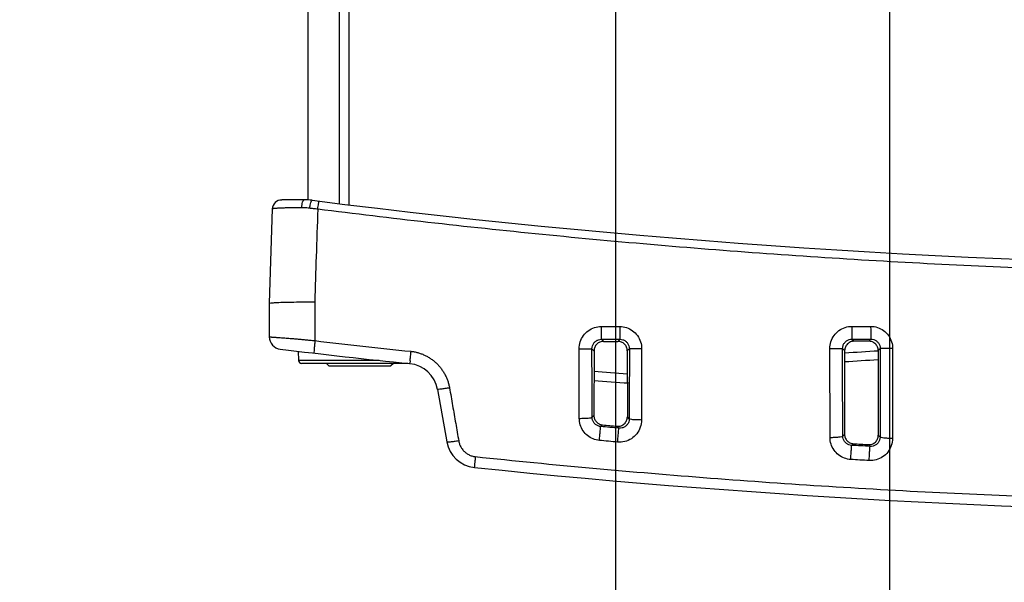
# Model space of a CAD drawing. Header units: inches. Extents: x 0 to 34, y 0 to 22.
# Tile 17 of 98: x 7.9 to 11.1, y 7.8 to 9.6. Entities that reach past the tile are written whole.
import ezdxf

# ---------------------------------------------------------------- set-up
doc = ezdxf.new("R2010")
doc.units = ezdxf.units.IN
doc.header["$LTSCALE"] = 1.87
doc.header["$MEASUREMENT"] = 0
doc.layers.get('0').update_dxf_attribs({"linetype": 'CONTINUOUS'})
doc.layers.add('DIMENSIONS', color=7, linetype='CONTINUOUS')
doc.styles.get("Standard").update_dxf_attribs({"font": 'txt', "width": 0.8})
doc.dimstyles.new('DIMSTYLE_1', dxfattribs={"dimtxt": 0.125, "dimasz": 0.18, "dimexe": 0.18, "dimexo": 0.0625, "dimgap": 0.09, "dimtad": 0, "dimtih": 1, "dimtoh": 1, "dimdec": 3, "dimzin": 4, "dimdsep": 46, "dimtxsty": 'STANDARD', "dimblk": '_FILLED', "dimblk1": '_FILLED', "dimblk2": '_FILLED', "dimcen": 0.09, "dimadec": 0, "dimazin": 0, "dimtp": 0.001, "dimtm": 0.001, "dimtfac": 1, "dimtdec": 3, "dimtofl": 0, "dimtmove": 0, "dimatfit": 3, "dimldrblk": '_FILLED', "dimfxl": 1, "dimtolj": 1, "dimtzin": 4, "dimarcsym": 0})

# ---------------------------------------------------------------- blocks, each defined once
blk = doc.blocks.new('_FILLED')
at = {"color": 0, "linetype": 'BYBLOCK'}
blk.add_solid([(0, 0), (-1, 0.174), (-1, -0.174)], dxfattribs=at)
blk = doc.blocks.new('*D8')
at = {"layer": 'DIMENSIONS', "color": 2, "linetype": 'CONTINUOUS'}
for p, q in [((9.8182, 12.1663), (9.8182, 6.6083)), ((10.6932, 12.1663), (10.6932, 6.6083)), ((9.8182, 6.7333), (9.5053, 6.7333)), ((10.6932, 6.7333), (11.0532, 6.7333))]:
    blk.add_line(p, q, dxfattribs=at)
at = {"layer": 'DIMENSIONS', "color": 2, "linetype": 'CONTINUOUS', "xscale": 0.18, "yscale": 0.18, "zscale": 0.18}
blk.add_blockref('_FILLED', (9.8182, 6.7333), dxfattribs=at)
at = {"layer": 'DIMENSIONS', "color": 2, "linetype": 'CONTINUOUS', "xscale": 0.18, "yscale": 0.18, "zscale": 0.18, "rotation": 180}
blk.add_blockref('_FILLED', (10.6932, 6.7333), dxfattribs=at)
at = {"layer": 'DIMENSIONS', "color": 2, "linetype": 'CONTINUOUS', "width": 0.8}
for s, p in [('3X ', (7.9178, 6.6708)), ('.875', (8.2178, 6.6708)), ('[', (8.7428, 6.6708)), ('22.23', (8.8428, 6.6708)), (']', (9.3428, 6.6708))]:
    blk.add_text(s, height=0.125, dxfattribs=at).set_placement(p)

msp = doc.modelspace()

# ---------------------------------------------------------------- linework, layer by layer
at = {"color": 7, "linetype": 'CONTINUOUS'}
for p, q in [((8.8382, 8.9829), (8.8382, 18.5738)), ((8.9382, 8.9705), (8.9382, 18.5862)), ((8.9682, 18.5888), (8.9682, 8.9678)), ((8.7237, 8.9544), (8.7132, 8.6533)), ((8.7479, 8.9828), (8.7537, 8.9833)), ((8.8382, 8.9833), (8.7537, 8.9833)), ((8.7132, 8.6533), (8.7141, 8.5463)), ((8.8589, 8.6584), (8.8599, 8.5341)), ((9.7736, 8.5384), (9.7802, 8.5318)), ((9.8328, 8.5384), (9.8262, 8.5318)), ((10.5731, 8.5389), (10.5797, 8.5323)), ((10.6333, 8.5389), (10.6267, 8.5323)), ((8.8064, 8.5001), (8.8074, 8.471)), ((9.7031, 8.2863), (9.7028, 8.5081)), ((9.7436, 8.5084), (9.7502, 8.5018)), ((9.7502, 8.5018), (9.7499, 8.2952)), ((9.8629, 8.5085), (9.8562, 8.5019)), ((9.8562, 8.5019), (9.8565, 8.291)), ((9.902, 8.5083), (9.9017, 8.281)), ((10.5031, 8.2256), (10.5026, 8.5087)), ((10.5431, 8.5089), (10.5497, 8.5023)), ((10.5497, 8.5023), (10.5494, 8.2353)), ((10.6633, 8.509), (10.6567, 8.5024)), ((10.6567, 8.5024), (10.657, 8.2324)), ((10.7028, 8.5088), (10.7022, 8.222)), ((9.0649, 8.471), (8.8074, 8.471)), ((9.1566, 8.4613), (8.8174, 8.4613)), ((8.8962, 8.4613), (8.9042, 8.4533)), ((8.9042, 8.4533), (9.1022, 8.4533)), ((9.1102, 8.4613), (9.1022, 8.4533)), ((9.2507, 8.3786), (9.2801, 8.2117)), ((9.744, 8.2898), (9.7499, 8.2952)), ((9.7715, 8.2601), (9.7772, 8.2653)), ((9.8625, 8.2845), (9.8565, 8.291)), ((9.8296, 8.2549), (9.8239, 8.2611)), ((10.5437, 8.2299), (10.5494, 8.2353)), ((10.6627, 8.2264), (10.657, 8.2324)), ((10.5721, 8.2002), (10.5775, 8.2053)), ((10.6307, 8.1968), (10.6253, 8.2025))]:
    msp.add_line(p, q, dxfattribs=at)
for centre, radius, start, end in [((8.7537, 8.9533), 0.03, 89.9993, 178.0007), ((8.8256, 8.7833), 0.2, 82.8003, 90), ((12.2032, 35.5208), 26.75, 262.80027, 277.19973), ((8.7541, 8.5467), 0.04, 180.5, 263.1192), ((11.6246, 32.3341), 24, 263.11915, 264.11163), ((8.8174, 8.4713), 0.01, 182, 270), ((9.1522, 8.3612), 0.1, 10, 84.1118), ((12.2032, -16.4791), 25, 93.54713, 93.79298), ((11.6246, 32.3341), 24, 265.52018, 265.78285), ((9.3786, 8.2291), 0.1, 190, 264.0912), ((12.2032, 35.5208), 27.5375, 264.09115, 275.90885)]:
    msp.add_arc(centre, radius, start, end, dxfattribs=at)
for points in [[(8.7241, 8.9546), (8.7239, 8.9546), (8.7237, 8.9545), (8.7237, 8.9544)], [(8.8264, 8.6579), (8.8336, 8.658), (8.8407, 8.6581), (8.8478, 8.6582)], [(8.8478, 8.6582), (8.8515, 8.6583), (8.8552, 8.6583), (8.8589, 8.6584)], [(10.5501, 8.4952), (10.5856, 8.4976), (10.6212, 8.4998), (10.6567, 8.502)], [(9.7501, 8.4364), (9.7854, 8.4336), (9.8208, 8.4309), (9.8562, 8.4283)]]:
    msp.add_open_spline(points, degree=3, dxfattribs=at)
for points, knots in [([(8.7432, 8.9564), (8.7415, 8.9563), (8.7385, 8.9561), (8.7342, 8.9558), (8.7305, 8.9555), (8.7277, 8.9552), (8.7255, 8.955), (8.7246, 8.9547), (8.7241, 8.9546)], [0, 0, 0, 0, 0.255502, 0.481984, 0.674238, 0.82643, 0.935135, 1, 1, 1, 1]), ([(8.8177, 8.9578), (8.8138, 8.9578), (8.8062, 8.9578), (8.7953, 8.9577), (8.7855, 8.9577), (8.7767, 8.9575), (8.7687, 8.9574), (8.7614, 8.9572), (8.7548, 8.957), (8.7488, 8.9567), (8.745, 8.9565), (8.7432, 8.9564)], [0, 0, 0, 0, 0.159374, 0.305363, 0.436537, 0.55413, 0.660801, 0.758022, 0.846586, 0.927097, 1, 1, 1, 1]), ([(8.8177, 8.9578), (8.8179, 8.9612), (8.8183, 8.9673), (8.82, 8.9754), (8.8219, 8.9808), (8.8245, 8.9833), (8.8256, 8.9833)], [0, 0, 0, 0, 0.363477, 0.666883, 0.879722, 1, 1, 1, 1]), ([(8.843, 8.9564), (8.8401, 8.9568), (8.8344, 8.9573), (8.826, 8.9577), (8.8204, 8.9578), (8.8177, 8.9578)], [0, 0, 0, 0, 0.34328, 0.677509, 1, 1, 1, 1]), ([(8.843, 8.9564), (8.8434, 8.9598), (8.8445, 8.9659), (8.8465, 8.9741), (8.848, 8.9788), (8.8498, 8.9819), (8.8506, 8.9818)], [0, 0, 0, 0, 0.380785, 0.695868, 0.907498, 1, 1, 1, 1]), ([(8.8687, 8.9535), (8.8642, 8.954), (8.8556, 8.955), (8.8471, 8.956), (8.843, 8.9564)], [0, 0, 0, 0, 0.521247, 1, 1, 1, 1]), ([(8.8687, 8.9535), (8.867, 8.903), (8.8638, 8.8046), (8.8605, 8.7063), (8.8589, 8.6584)], [0, 0, 0, 0, 0.513142, 1, 1, 1, 1]), ([(8.8687, 8.9535), (8.8691, 8.9568), (8.8701, 8.9627), (8.8711, 8.9713), (8.8726, 8.9751), (8.8726, 8.979), (8.8733, 8.9789)], [0, 0, 0, 0, 0.391507, 0.713086, 0.924342, 1, 1, 1, 1]), ([(15.5376, 8.9535), (15.4171, 8.9382), (15.175, 8.9092), (14.8098, 8.8706), (14.4418, 8.8368), (14.0713, 8.8081), (13.6988, 8.7844), (13.3249, 8.7659), (12.9498, 8.7527), (12.574, 8.7448), (12.1978, 8.7422), (11.8217, 8.7449), (11.4459, 8.753), (11.0708, 8.7664), (10.6969, 8.785), (10.3245, 8.8088), (9.954, 8.8377), (9.586, 8.8717), (9.2244, 8.91), (8.9857, 8.9387), (8.8687, 8.9535)], [0, 0, 0, 0, 0.054496, 0.109427, 0.164722, 0.220316, 0.276147, 0.332159, 0.388303, 0.444531, 0.5008, 0.557069, 0.613296, 0.669436, 0.725444, 0.781269, 0.836855, 0.892141, 0.947101, 1, 1, 1, 1]), ([(8.7132, 8.6533), (8.7138, 8.6537), (8.717, 8.6549), (8.7258, 8.655), (8.7414, 8.6562), (8.7646, 8.6567), (8.7938, 8.6575), (8.8152, 8.6577), (8.8264, 8.6579)], [0, 0, 0, 0, 0.019433, 0.08964, 0.227451, 0.436028, 0.702892, 1, 1, 1, 1]), ([(9.7028, 8.5081), (9.7028, 8.5156), (9.7051, 8.5306), (9.7153, 8.5507), (9.7311, 8.5666), (9.7509, 8.5768), (9.7655, 8.5791), (9.7727, 8.5791)], [0, 0, 0, 0, 0.203034, 0.404756, 0.604536, 0.80275, 1, 1, 1, 1]), ([(9.7727, 8.5791), (9.7826, 8.5791), (9.8024, 8.5792), (9.8221, 8.5792), (9.832, 8.5792)], [0, 0, 0, 0, 0.500001, 1, 1, 1, 1]), ([(9.7727, 8.5791), (9.7727, 8.5741), (9.7729, 8.5647), (9.7727, 8.5521), (9.7736, 8.5439), (9.773, 8.5394), (9.7736, 8.5384)], [0, 0, 0, 0, 0.373326, 0.693743, 0.913497, 1, 1, 1, 1]), ([(9.832, 8.5792), (9.8393, 8.5792), (9.854, 8.5769), (9.8737, 8.5667), (9.8895, 8.5508), (9.8997, 8.5307), (9.902, 8.5157), (9.902, 8.5083)], [0, 0, 0, 0, 0.198089, 0.396408, 0.595958, 0.79718, 1, 1, 1, 1]), ([(9.832, 8.5792), (9.832, 8.5741), (9.8321, 8.5647), (9.8319, 8.5522), (9.8329, 8.5439), (9.8322, 8.5395), (9.8328, 8.5384)], [0, 0, 0, 0, 0.373334, 0.693758, 0.913513, 1, 1, 1, 1]), ([(10.5026, 8.5087), (10.5026, 8.5161), (10.5049, 8.5311), (10.5151, 8.5512), (10.5309, 8.5671), (10.5506, 8.5773), (10.5653, 8.5796), (10.5725, 8.5796)], [0, 0, 0, 0, 0.202951, 0.404638, 0.604421, 0.802676, 1, 1, 1, 1]), ([(10.5725, 8.5796), (10.5826, 8.5796), (10.6026, 8.5796), (10.6227, 8.5796), (10.6327, 8.5797)], [0, 0, 0, 0, 0.5, 1, 1, 1, 1]), ([(10.5725, 8.5796), (10.5725, 8.5746), (10.5726, 8.5651), (10.5725, 8.5527), (10.5732, 8.5443), (10.5727, 8.54), (10.5731, 8.5389)], [0, 0, 0, 0, 0.373416, 0.693902, 0.913663, 1, 1, 1, 1]), ([(10.6327, 8.5797), (10.6327, 8.5746), (10.6328, 8.5652), (10.6327, 8.5527), (10.6334, 8.5443), (10.6329, 8.54), (10.6333, 8.5389)], [0, 0, 0, 0, 0.373422, 0.693912, 0.913673, 1, 1, 1, 1]), ([(10.6327, 8.5797), (10.64, 8.5797), (10.6547, 8.5773), (10.6745, 8.5672), (10.6903, 8.5513), (10.7004, 8.5312), (10.7028, 8.5162), (10.7028, 8.5088)], [0, 0, 0, 0, 0.19802, 0.396302, 0.595857, 0.797127, 1, 1, 1, 1]), ([(8.7141, 8.5463), (8.7142, 8.5463), (8.7147, 8.5463), (8.7157, 8.5462), (8.7176, 8.546), (8.7202, 8.5458), (8.7236, 8.5455), (8.7276, 8.5452), (8.7323, 8.5449), (8.7374, 8.5445), (8.7432, 8.5441), (8.7495, 8.5437), (8.7564, 8.5432), (8.764, 8.5426), (8.7723, 8.542), (8.7815, 8.5413), (8.7918, 8.5405), (8.803, 8.5395), (8.8153, 8.5384), (8.8288, 8.5372), (8.8438, 8.5357), (8.8544, 8.5347), (8.8599, 8.5341)], [0, 0, 0, 0, 0.002273, 0.009468, 0.022023, 0.0401, 0.063449, 0.091465, 0.12338, 0.158792, 0.197861, 0.240862, 0.288101, 0.339919, 0.396714, 0.459645, 0.530066, 0.607368, 0.691177, 0.783181, 0.88542, 1, 1, 1, 1]), ([(8.8599, 8.5341), (8.8593, 8.529), (8.8586, 8.5199), (8.8565, 8.5067), (8.8576, 8.5004), (8.8554, 8.4944), (8.8565, 8.4943)], [0, 0, 0, 0, 0.3823, 0.706439, 0.923174, 1, 1, 1, 1]), ([(8.8599, 8.5341), (8.9108, 8.5281), (9.0126, 8.5165), (9.1145, 8.5055), (9.1655, 8.5001)], [0, 0, 0, 0, 0.499321, 1, 1, 1, 1]), ([(9.7436, 8.5084), (9.7436, 8.5116), (9.7446, 8.5179), (9.749, 8.5264), (9.7557, 8.5331), (9.7642, 8.5374), (9.7705, 8.5384), (9.7736, 8.5384)], [0, 0, 0, 0, 0.201233, 0.402295, 0.602159, 0.801277, 1, 1, 1, 1]), ([(9.7802, 8.5318), (9.7763, 8.5318), (9.7684, 8.5302), (9.7584, 8.5235), (9.7518, 8.5136), (9.7502, 8.5057), (9.7502, 8.5018)], [0, 0, 0, 0, 0.250362, 0.500815, 0.75084, 1, 1, 1, 1]), ([(9.7736, 8.5384), (9.7834, 8.5384), (9.8032, 8.5384), (9.8229, 8.5384), (9.8328, 8.5384)], [0, 0, 0, 0, 0.50002, 1, 1, 1, 1]), ([(9.7802, 8.5318), (9.7879, 8.5318), (9.8032, 8.5318), (9.8185, 8.5318), (9.8262, 8.5318)], [0, 0, 0, 0, 0.500001, 1, 1, 1, 1]), ([(9.8562, 8.5019), (9.8562, 8.5058), (9.8546, 8.5137), (9.8479, 8.5236), (9.838, 8.5303), (9.8301, 8.5318), (9.8262, 8.5318)], [0, 0, 0, 0, 0.249995, 0.50026, 0.750381, 1, 1, 1, 1]), ([(9.8328, 8.5384), (9.8359, 8.5385), (9.8422, 8.5375), (9.8507, 8.5332), (9.8575, 8.5265), (9.8619, 8.518), (9.8629, 8.5117), (9.8629, 8.5085)], [0, 0, 0, 0, 0.19969, 0.398827, 0.598232, 0.798491, 1, 1, 1, 1]), ([(10.5431, 8.5089), (10.5431, 8.5121), (10.5441, 8.5184), (10.5485, 8.5269), (10.5552, 8.5336), (10.5637, 8.5379), (10.57, 8.5389), (10.5731, 8.5389)], [0, 0, 0, 0, 0.201169, 0.402167, 0.602016, 0.801177, 1, 1, 1, 1]), ([(10.5797, 8.5323), (10.5758, 8.5323), (10.5679, 8.5307), (10.5579, 8.524), (10.5513, 8.5141), (10.5497, 8.5062), (10.5497, 8.5023)], [0, 0, 0, 0, 0.250408, 0.500866, 0.750869, 1, 1, 1, 1]), ([(10.5731, 8.5389), (10.5831, 8.5389), (10.6032, 8.5389), (10.6232, 8.5389), (10.6333, 8.5389)], [0, 0, 0, 0, 0.50002, 1, 1, 1, 1]), ([(10.6267, 8.5323), (10.6188, 8.5323), (10.6032, 8.5323), (10.5875, 8.5323), (10.5797, 8.5323)], [0, 0, 0, 0, 0.5, 1, 1, 1, 1]), ([(10.6567, 8.5024), (10.6567, 8.5063), (10.6551, 8.5142), (10.6484, 8.5241), (10.6384, 8.5308), (10.6305, 8.5323), (10.6267, 8.5323)], [0, 0, 0, 0, 0.250045, 0.500335, 0.750446, 1, 1, 1, 1]), ([(10.6333, 8.5389), (10.6364, 8.5389), (10.6427, 8.538), (10.6512, 8.5337), (10.6579, 8.527), (10.6623, 8.5185), (10.6633, 8.5121), (10.6633, 8.509)], [0, 0, 0, 0, 0.199574, 0.398656, 0.598078, 0.798413, 1, 1, 1, 1]), ([(9.1655, 8.5001), (9.165, 8.4951), (9.1644, 8.4861), (9.1624, 8.473), (9.1636, 8.4668), (9.1615, 8.4608), (9.1625, 8.4607)], [0, 0, 0, 0, 0.383257, 0.707292, 0.923566, 1, 1, 1, 1]), ([(9.1655, 8.5001), (9.1693, 8.4997), (9.1767, 8.4987), (9.1877, 8.4961), (9.1985, 8.4927), (9.209, 8.4884), (9.2191, 8.4832), (9.2287, 8.4773), (9.2379, 8.4706), (9.2465, 8.4631), (9.2544, 8.455), (9.2617, 8.4462), (9.2683, 8.4369), (9.2742, 8.427), (9.2793, 8.4166), (9.2835, 8.4058), (9.2868, 8.3948), (9.2884, 8.3873), (9.2891, 8.3835)], [0, 0, 0, 0, 0.061855, 0.123833, 0.185902, 0.247997, 0.310044, 0.372101, 0.434265, 0.496528, 0.558861, 0.621235, 0.683878, 0.747016, 0.810503, 0.87402, 0.937273, 1, 1, 1, 1]), ([(9.7028, 8.5081), (9.7079, 8.5081), (9.7173, 8.5082), (9.7298, 8.5081), (9.7383, 8.5084), (9.7425, 8.5082), (9.7436, 8.5084)], [0, 0, 0, 0, 0.373301, 0.693869, 0.913731, 1, 1, 1, 1]), ([(9.744, 8.2898), (9.7439, 8.3139), (9.7438, 8.3623), (9.7437, 8.4352), (9.7436, 8.484), (9.7436, 8.5084)], [0, 0, 0, 0, 0.331164, 0.664437, 1, 1, 1, 1]), ([(9.8629, 8.5085), (9.8628, 8.4835), (9.8628, 8.4335), (9.8627, 8.3588), (9.8626, 8.3092), (9.8625, 8.2845)], [0, 0, 0, 0, 0.335483, 0.668814, 1, 1, 1, 1]), ([(9.902, 8.5083), (9.8971, 8.5083), (9.888, 8.5083), (9.8761, 8.5083), (9.868, 8.5086), (9.864, 8.5083), (9.8629, 8.5085)], [0, 0, 0, 0, 0.376188, 0.696121, 0.914381, 1, 1, 1, 1]), ([(10.5026, 8.5087), (10.5076, 8.5087), (10.517, 8.5087), (10.5294, 8.5086), (10.5378, 8.5089), (10.542, 8.5087), (10.5431, 8.5089)], [0, 0, 0, 0, 0.373791, 0.694253, 0.913844, 1, 1, 1, 1]), ([(10.5437, 8.2299), (10.5436, 8.2607), (10.5434, 8.3224), (10.5432, 8.4154), (10.5431, 8.4777), (10.5431, 8.5089)], [0, 0, 0, 0, 0.330761, 0.664049, 1, 1, 1, 1]), ([(10.6633, 8.509), (10.6633, 8.4773), (10.6633, 8.4143), (10.6631, 8.3201), (10.6629, 8.2575), (10.6627, 8.2264)], [0, 0, 0, 0, 0.33589, 0.669223, 1, 1, 1, 1]), ([(10.7028, 8.5088), (10.6978, 8.5088), (10.6887, 8.5088), (10.6766, 8.5087), (10.6685, 8.509), (10.6644, 8.5088), (10.6633, 8.509)], [0, 0, 0, 0, 0.375716, 0.695755, 0.914277, 1, 1, 1, 1]), ([(9.2891, 8.3835), (9.2842, 8.3827), (9.2754, 8.3814), (9.2627, 8.3789), (9.2566, 8.3794), (9.2509, 8.3776), (9.2507, 8.3786)], [0, 0, 0, 0, 0.384122, 0.707315, 0.922669, 1, 1, 1, 1]), ([(9.2891, 8.3835), (9.2924, 8.3646), (9.2989, 8.3269), (9.3087, 8.2704), (9.3153, 8.2329), (9.3185, 8.2142)], [0, 0, 0, 0, 0.335088, 0.668491, 1, 1, 1, 1]), ([(9.7499, 8.2952), (9.7499, 8.2915), (9.7513, 8.2841), (9.7573, 8.2745), (9.7663, 8.2677), (9.7736, 8.2656), (9.7772, 8.2653)], [0, 0, 0, 0, 0.250638, 0.501179, 0.751193, 1, 1, 1, 1]), ([(9.7031, 8.2863), (9.7082, 8.2863), (9.7175, 8.2866), (9.7305, 8.2869), (9.7381, 8.2884), (9.7435, 8.2886), (9.744, 8.2898)], [0, 0, 0, 0, 0.37044, 0.68901, 0.908782, 1, 1, 1, 1]), ([(9.7671, 8.2158), (9.7603, 8.2164), (9.7467, 8.2197), (9.7287, 8.2304), (9.7145, 8.246), (9.7053, 8.2652), (9.7032, 8.2793), (9.7031, 8.2863)], [0, 0, 0, 0, 0.19723, 0.395538, 0.595656, 0.797562, 1, 1, 1, 1]), ([(9.7715, 8.2601), (9.7686, 8.2603), (9.7628, 8.2617), (9.755, 8.2662), (9.7489, 8.2728), (9.7449, 8.2808), (9.744, 8.2868), (9.744, 8.2898)], [0, 0, 0, 0, 0.198894, 0.398215, 0.598353, 0.799253, 1, 1, 1, 1]), ([(9.7772, 8.2653), (9.785, 8.2646), (9.8006, 8.2632), (9.8161, 8.2618), (9.8239, 8.2611)], [0, 0, 0, 0, 0.500003, 1, 1, 1, 1]), ([(9.8239, 8.2611), (9.828, 8.2608), (9.8365, 8.2618), (9.8474, 8.2683), (9.8548, 8.2786), (9.8565, 8.2869), (9.8565, 8.291)], [0, 0, 0, 0, 0.250579, 0.500654, 0.750379, 1, 1, 1, 1]), ([(9.9017, 8.281), (9.9016, 8.2731), (9.899, 8.2573), (9.8875, 8.2364), (9.8701, 8.2204), (9.8485, 8.2111), (9.8329, 8.2099), (9.8253, 8.2106)], [0, 0, 0, 0, 0.202884, 0.404575, 0.604584, 0.802934, 1, 1, 1, 1]), ([(9.8625, 8.2845), (9.8625, 8.2812), (9.8613, 8.2745), (9.8563, 8.2657), (9.8488, 8.259), (9.8396, 8.2551), (9.8329, 8.2546), (9.8296, 8.2549)], [0, 0, 0, 0, 0.200927, 0.401423, 0.601516, 0.801143, 1, 1, 1, 1]), ([(9.9017, 8.281), (9.8968, 8.281), (9.8878, 8.2812), (9.8754, 8.2817), (9.8681, 8.2831), (9.8629, 8.2834), (9.8625, 8.2845)], [0, 0, 0, 0, 0.373051, 0.690831, 0.909021, 1, 1, 1, 1]), ([(9.7671, 8.2158), (9.7676, 8.2212), (9.7686, 8.2314), (9.7696, 8.2449), (9.7711, 8.2541), (9.771, 8.2589), (9.7715, 8.2601)], [0, 0, 0, 0, 0.366371, 0.688381, 0.912071, 1, 1, 1, 1]), ([(9.8296, 8.2549), (9.8199, 8.2558), (9.8005, 8.2575), (9.7812, 8.2592), (9.7715, 8.2601)], [0, 0, 0, 0, 0.500007, 1, 1, 1, 1]), ([(9.8253, 8.2106), (9.8258, 8.216), (9.8268, 8.2262), (9.8278, 8.2397), (9.8292, 8.2489), (9.8291, 8.2537), (9.8296, 8.2549)], [0, 0, 0, 0, 0.366233, 0.688274, 0.912043, 1, 1, 1, 1]), ([(10.5494, 8.2353), (10.5494, 8.2315), (10.5508, 8.2239), (10.557, 8.2142), (10.5663, 8.2074), (10.5738, 8.2055), (10.5775, 8.2053)], [0, 0, 0, 0, 0.250684, 0.501174, 0.751134, 1, 1, 1, 1]), ([(10.6253, 8.2025), (10.6294, 8.2023), (10.6376, 8.2035), (10.6482, 8.21), (10.6554, 8.2202), (10.657, 8.2284), (10.657, 8.2324)], [0, 0, 0, 0, 0.25043, 0.500546, 0.750364, 1, 1, 1, 1]), ([(9.3185, 8.2142), (9.3137, 8.2133), (9.3049, 8.212), (9.2924, 8.2106), (9.2858, 8.2107), (9.2803, 8.2107), (9.2801, 8.2117)], [0, 0, 0, 0, 0.380463, 0.700452, 0.915225, 1, 1, 1, 1]), ([(9.3185, 8.2142), (9.3188, 8.2123), (9.3196, 8.2087), (9.3213, 8.2033), (9.3235, 8.1981), (9.3262, 8.1932), (9.3293, 8.1885), (9.3328, 8.1841), (9.3367, 8.1801), (9.3409, 8.1765), (9.3455, 8.1732), (9.3503, 8.1704), (9.3553, 8.1681), (9.3606, 8.1663), (9.3659, 8.1649), (9.3696, 8.1644), (9.3714, 8.1642)], [0, 0, 0, 0, 0.072037, 0.14403, 0.215948, 0.287749, 0.359438, 0.431019, 0.502498, 0.573873, 0.645105, 0.7162, 0.787255, 0.858261, 0.929165, 1, 1, 1, 1]), ([(9.8253, 8.2106), (9.8156, 8.2114), (9.7962, 8.2132), (9.7768, 8.2149), (9.7671, 8.2158)], [0, 0, 0, 0, 0.499965, 1, 1, 1, 1]), ([(10.5031, 8.2256), (10.5082, 8.2256), (10.5174, 8.2259), (10.5303, 8.2265), (10.5379, 8.228), (10.5433, 8.2287), (10.5437, 8.2299)], [0, 0, 0, 0, 0.369348, 0.686724, 0.906209, 1, 1, 1, 1]), ([(10.5692, 8.155), (10.5622, 8.1554), (10.5483, 8.1584), (10.5297, 8.1689), (10.5149, 8.1846), (10.5054, 8.2041), (10.5031, 8.2185), (10.5031, 8.2256)], [0, 0, 0, 0, 0.197076, 0.395315, 0.595469, 0.797471, 1, 1, 1, 1]), ([(10.5721, 8.2002), (10.5692, 8.2004), (10.5632, 8.2017), (10.5552, 8.2061), (10.5488, 8.2126), (10.5447, 8.2208), (10.5437, 8.2269), (10.5437, 8.2299)], [0, 0, 0, 0, 0.198838, 0.398201, 0.598419, 0.799345, 1, 1, 1, 1]), ([(10.5692, 8.155), (10.5695, 8.1605), (10.5702, 8.1709), (10.5709, 8.1846), (10.5718, 8.1942), (10.5718, 8.1989), (10.5721, 8.2002)], [0, 0, 0, 0, 0.364747, 0.687118, 0.911728, 1, 1, 1, 1]), ([(10.6307, 8.1968), (10.6209, 8.1974), (10.6014, 8.1985), (10.5819, 8.1997), (10.5721, 8.2002)], [0, 0, 0, 0, 0.499981, 1, 1, 1, 1]), ([(10.5775, 8.2053), (10.5855, 8.2048), (10.6014, 8.2039), (10.6174, 8.203), (10.6253, 8.2025)], [0, 0, 0, 0, 0.500002, 1, 1, 1, 1]), ([(10.7022, 8.222), (10.7022, 8.2143), (10.6996, 8.1988), (10.6885, 8.1782), (10.6716, 8.1622), (10.6506, 8.1527), (10.6353, 8.1511), (10.6279, 8.1515)], [0, 0, 0, 0, 0.202978, 0.404843, 0.604973, 0.803261, 1, 1, 1, 1]), ([(10.6627, 8.2264), (10.6627, 8.2231), (10.6616, 8.2166), (10.6568, 8.2079), (10.6495, 8.2012), (10.6405, 8.1973), (10.6339, 8.1966), (10.6307, 8.1968)], [0, 0, 0, 0, 0.200929, 0.401587, 0.601826, 0.801413, 1, 1, 1, 1]), ([(10.7022, 8.222), (10.6973, 8.2221), (10.6882, 8.2223), (10.6757, 8.223), (10.6684, 8.2245), (10.6631, 8.2252), (10.6627, 8.2264)], [0, 0, 0, 0, 0.371022, 0.687839, 0.90628, 1, 1, 1, 1]), ([(10.6279, 8.1515), (10.6282, 8.157), (10.6288, 8.1674), (10.6295, 8.1812), (10.6304, 8.1907), (10.6304, 8.1955), (10.6307, 8.1968)], [0, 0, 0, 0, 0.364652, 0.687043, 0.911706, 1, 1, 1, 1]), ([(9.3714, 8.1642), (9.371, 8.1597), (9.3704, 8.1517), (9.3685, 8.1402), (9.3697, 8.1348), (9.3674, 8.1297), (9.3683, 8.1296)], [0, 0, 0, 0, 0.392135, 0.714601, 0.92621, 1, 1, 1, 1]), ([(9.3714, 8.1642), (9.4962, 8.1511), (9.7462, 8.1266), (10.122, 8.0951), (10.4991, 8.0687), (10.877, 8.0475), (11.2556, 8.0317), (11.6345, 8.0211), (12.0136, 8.0158), (12.3928, 8.0158), (12.7719, 8.0211), (13.1508, 8.0317), (13.5293, 8.0475), (13.9072, 8.0687), (14.2843, 8.0951), (14.6602, 8.1266), (14.9102, 8.1511), (15.0349, 8.1642)], [0, 0, 0, 0, 0.06631, 0.132812, 0.199446, 0.266168, 0.332946, 0.399757, 0.466584, 0.533416, 0.600244, 0.667054, 0.733832, 0.800554, 0.867189, 0.93369, 1, 1, 1, 1]), ([(10.6279, 8.1515), (10.6181, 8.1521), (10.5985, 8.1532), (10.579, 8.1544), (10.5692, 8.155)], [0, 0, 0, 0, 0.499961, 1, 1, 1, 1])]:
    msp.add_open_spline(points, degree=3, knots=knots, dxfattribs=at)

# ---------------------------------------------------------------- dimensions: what is measured, and where the dimension line sits
at = {"layer": 'DIMENSIONS', "color": 2, "linetype": 'CONTINUOUS'}
dim = msp.add_linear_dim(base=(10.6932, 6.7333), p1=(9.8182, 12.1663), p2=(10.6932, 12.1663), text='3X <>', dimstyle='DIMSTYLE_1', dxfattribs=at)
dim.commit()
dim.dimension.update_dxf_attribs({"geometry": '*D8', "text_midpoint": (8.6803, 6.7333), "dimtype": 160})

doc.saveas('drawing.dxf')
